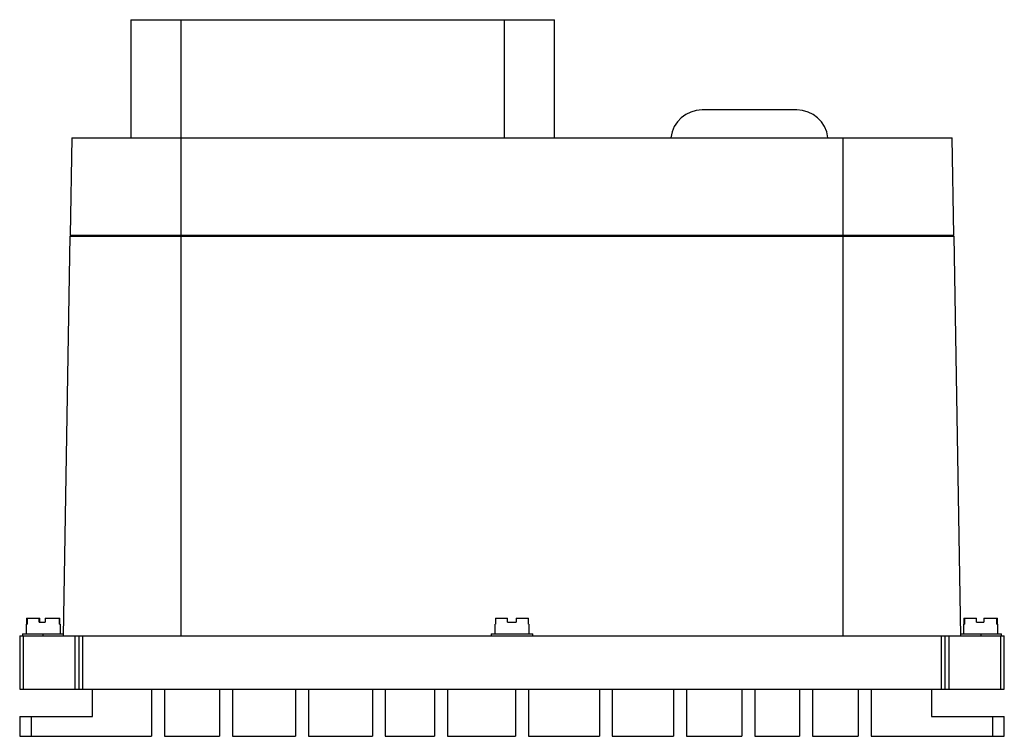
# Model space of a CAD drawing. Header units: millimetres. Extents: x 34 to 284, y 131 to 313.
import ezdxf

# ---------------------------------------------------------------- set-up
doc = ezdxf.new("R2010")
doc.units = ezdxf.units.MM
doc.header["$LTSCALE"] = 29.006697
doc.layers.get('0').update_dxf_attribs({"linetype": 'CONTINUOUS'})

msp = doc.modelspace()

# ---------------------------------------------------------------- linework, layer by layer
at = {"color": 7, "linetype": 'Continuous'}
for p, q in [((62.72, 312.68), (62.72, 282.68)), ((62.72, 312.68), (170.28, 312.68)), ((75.5, 282.68), (75.5, 312.68)), ((157.5, 312.68), (157.5, 282.68)), ((170.28, 282.68), (170.28, 312.68)), ((231.78, 289.77), (207.78, 289.77)), ((47.72, 282.68), (47.29, 257.98)), ((47.72, 282.68), (271.28, 282.68)), ((75.5, 156.18), (75.5, 282.68)), ((243.5, 282.68), (243.5, 156.18)), ((271.71, 257.98), (271.28, 282.68)), ((47.27, 257.68), (45.5, 156.18)), ((47.27, 257.68), (271.73, 257.68)), ((47.29, 257.98), (271.71, 257.98)), ((49.74, 257.68), (49.74, 257.98)), ((50.27, 257.98), (50.27, 257.68)), ((268.73, 257.68), (268.72, 257.98)), ((273.5, 156.18), (271.73, 257.68)), ((36.26, 160.68), (36.26, 159.18)), ((36.26, 160.68), (39.64, 160.68)), ((36.36, 160.68), (36.36, 159.18)), ((39.43, 159.68), (39.43, 160.68)), ((39.64, 159.68), (39.64, 160.68)), ((40.99, 160.68), (40.99, 159.68)), ((40.99, 160.68), (44.73, 160.68)), ((44.64, 159.18), (44.64, 160.68)), ((44.73, 159.18), (44.73, 160.68)), ((155.33, 160.68), (158.37, 160.68)), ((155.33, 160.68), (155.33, 159.18)), ((158.37, 159.68), (158.37, 160.68)), ((160.53, 160.68), (163.67, 160.68)), ((160.53, 160.68), (160.53, 159.68)), ((163.67, 159.18), (163.67, 160.68)), ((274.26, 160.68), (274.32, 160.68)), ((274.26, 160.68), (274.26, 159.18)), ((274.32, 159.18), (274.32, 160.68)), ((274.36, 160.68), (277.45, 160.68)), ((274.36, 160.68), (274.36, 159.18)), ((277.45, 159.68), (277.45, 160.68)), ((279.31, 160.68), (282.64, 160.68)), ((279.31, 160.68), (279.31, 159.68)), ((282.64, 159.18), (282.64, 160.68)), ((282.67, 160.68), (282.73, 160.68)), ((282.67, 160.68), (282.67, 159.18)), ((282.73, 159.18), (282.73, 160.68)), ((36.25, 156.68), (36.25, 159.18)), ((36.25, 159.18), (36.36, 159.18)), ((39.43, 159.68), (40.99, 159.68)), ((44.64, 159.18), (44.75, 159.18)), ((44.75, 159.18), (44.75, 156.68)), ((155.25, 159.18), (155.33, 159.18)), ((155.25, 156.68), (155.25, 159.18)), ((158.37, 159.68), (160.53, 159.68)), ((163.67, 159.18), (163.75, 159.18)), ((163.75, 159.18), (163.75, 156.68)), ((274.25, 159.18), (274.36, 159.18)), ((274.25, 156.68), (274.25, 159.18)), ((277.45, 159.68), (279.31, 159.68)), ((282.64, 159.18), (282.75, 159.18)), ((282.75, 159.18), (282.75, 156.68)), ((34.5, 156.18), (34.5, 142.68)), ((34.5, 156.18), (284.5, 156.18)), ((35.25, 156.68), (35.25, 156.18)), ((35.25, 156.68), (45.51, 156.68)), ((35.5, 142.68), (35.5, 156.18)), ((40.5, 156.18), (40.5, 156.68)), ((48.5, 156.18), (48.5, 142.68)), ((49.5, 156.18), (49.5, 142.68)), ((50.5, 142.68), (50.5, 156.18)), ((154.25, 156.68), (164.75, 156.68)), ((154.25, 156.68), (154.25, 156.18)), ((164.75, 156.18), (164.75, 156.68)), ((268.5, 156.18), (268.5, 142.68)), ((269.5, 142.68), (269.5, 156.18)), ((270.5, 142.68), (270.5, 156.18)), ((273.49, 156.68), (283.75, 156.68)), ((278.5, 156.68), (278.5, 156.18)), ((283.5, 156.18), (283.5, 142.68)), ((283.75, 156.18), (283.75, 156.68)), ((284.5, 142.68), (284.5, 156.18)), ((34.5, 142.68), (284.5, 142.68)), ((53, 135.68), (53, 142.68)), ((67.95, 142.68), (67.95, 130.68)), ((71.24, 142.68), (71.24, 130.68)), ((85.26, 142.68), (85.26, 130.68)), ((88.55, 142.68), (88.55, 130.68)), ((104.54, 142.68), (104.54, 130.68)), ((107.83, 142.68), (107.83, 130.68)), ((124.05, 142.68), (124.05, 130.68)), ((127.33, 142.68), (127.33, 130.68)), ((139.82, 142.68), (139.82, 130.68)), ((143.11, 142.68), (143.11, 130.68)), ((160.42, 142.68), (160.42, 130.68)), ((163.71, 142.68), (163.71, 130.68)), ((181.68, 142.68), (181.68, 130.68)), ((184.97, 142.68), (184.97, 130.68)), ((200.52, 142.68), (200.52, 130.68)), ((203.81, 142.68), (203.81, 130.68)), ((217.83, 142.68), (217.83, 130.68)), ((221.12, 142.68), (221.12, 130.68)), ((232.52, 142.68), (232.52, 130.68)), ((235.8, 142.68), (235.8, 130.68)), ((247.42, 142.68), (247.42, 130.68)), ((250.7, 142.68), (250.7, 130.68)), ((266, 142.68), (266, 135.68)), ((34.5, 135.68), (34.5, 130.68)), ((34.5, 135.68), (53, 135.68)), ((37.5, 130.68), (37.5, 135.68)), ((266, 135.68), (284.5, 135.68)), ((281.5, 135.68), (281.5, 130.68)), ((284.5, 130.68), (284.5, 135.68)), ((34.5, 130.68), (67.95, 130.68)), ((71.24, 130.68), (85.26, 130.68)), ((88.55, 130.68), (104.54, 130.68)), ((107.83, 130.68), (124.05, 130.68)), ((127.33, 130.68), (139.82, 130.68)), ((143.11, 130.68), (160.42, 130.68)), ((163.71, 130.68), (181.68, 130.68)), ((184.97, 130.68), (200.52, 130.68)), ((203.81, 130.68), (217.83, 130.68)), ((221.12, 130.68), (232.52, 130.68)), ((235.8, 130.68), (247.42, 130.68)), ((250.7, 130.68), (284.5, 130.68))]:
    msp.add_line(p, q, dxfattribs=at)
for centre, start, end in [((207.78, 281.77), 90, 173.2794), ((231.78, 281.77), 6.7206, 90)]:
    msp.add_arc(centre, 8, start, end, dxfattribs=at)

doc.saveas('drawing.dxf')
